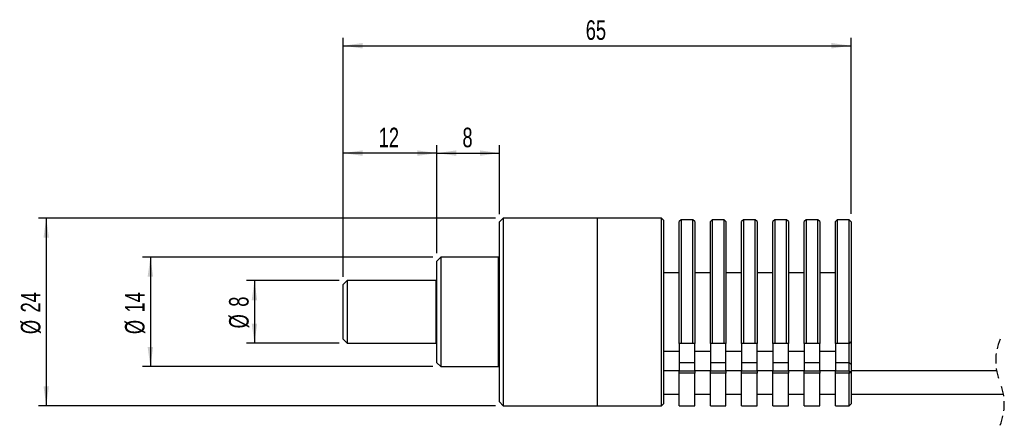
# Model space of a CAD drawing. Extents: x 16 to 409, y 11 to 290.
# Tile 3 of 4: x 173 to 299, y 128 to 179. Entities that reach past the tile are written whole.
import ezdxf
from ezdxf.enums import TextEntityAlignment as Align

# ---------------------------------------------------------------- set-up
doc = ezdxf.new("R2010")
doc.units = 0
doc.linetypes.add('HIDDEN', pattern=[1.905, 1.27, -0.635])
doc.layers.get('0').update_dxf_attribs({"linetype": 'CONTINUOUS'})
doc.dimstyles.new('SLDDIMSTYLE1', dxfattribs={"dimtxt": 2.5, "dimasz": 2.5, "dimexe": 0, "dimexo": 0.0625, "dimtad": 1, "dimrnd": 1e-09, "dimzin": 12, "dimsah": 1, "dimcen": 0.09, "dimazin": 3, "dimtfac": 1, "dimtofl": 0, "dimtmove": 0, "dimatfit": 3})

# ---------------------------------------------------------------- blocks, each defined once
blk = doc.blocks.new('_D_1')
at = {"color": 7, "linetype": 'CONTINUOUS'}
for p, q in [((233.9, 154.01), (175.4, 154.01)), ((176.4, 154.01), (176.4, 130.01)), ((233.9, 130.01), (175.4, 130.01))]:
    blk.add_line(p, q, dxfattribs=at)
for points in [[(176.4, 154.01), (176.05, 151.51), (176.75, 151.51)], [(176.4, 130.01), (176.75, 132.51), (176.05, 132.51)]]:
    blk.add_solid(points, dxfattribs=at)
at = {"color": 7, "linetype": 'CONTINUOUS', "width": 0.7}
for s, p in [('24', (176.4, 141.94)), ('%%c', (176.4, 139.17))]:
    blk.add_text(s, height=2.5, rotation=90, dxfattribs=at).set_placement(p, align=Align.BOTTOM_LEFT)
blk = doc.blocks.new('_D_2')
at = {"color": 7, "linetype": 'CONTINUOUS'}
for p, q in [((225.9, 149.01), (188.73, 149.01)), ((189.73, 149.01), (189.73, 135.01)), ((225.9, 135.01), (188.73, 135.01))]:
    blk.add_line(p, q, dxfattribs=at)
for points in [[(189.73, 149.01), (189.38, 146.51), (190.08, 146.51)], [(189.73, 135.01), (190.08, 137.51), (189.38, 137.51)]]:
    blk.add_solid(points, dxfattribs=at)
at = {"color": 7, "linetype": 'CONTINUOUS', "width": 0.7}
for s, p in [('14', (189.73, 141.94)), ('%%c', (189.73, 139.17))]:
    blk.add_text(s, height=2.5, rotation=90, dxfattribs=at).set_placement(p, align=Align.BOTTOM_LEFT)
blk = doc.blocks.new('_D_3')
at = {"color": 7, "linetype": 'CONTINUOUS'}
for p, q in [((213.9, 146.01), (202.05, 146.01)), ((203.05, 146.01), (203.05, 138.01)), ((213.9, 138.01), (202.05, 138.01))]:
    blk.add_line(p, q, dxfattribs=at)
for points in [[(203.05, 146.01), (202.7, 143.51), (203.4, 143.51)], [(203.05, 138.01), (203.4, 140.51), (202.7, 140.51)]]:
    blk.add_solid(points, dxfattribs=at)
at = {"color": 7, "linetype": 'CONTINUOUS', "width": 0.7}
for s, p in [('8', (203.05, 142.67)), ('%%c', (203.05, 139.9))]:
    blk.add_text(s, height=2.5, rotation=90, dxfattribs=at).set_placement(p, align=Align.BOTTOM_LEFT)
blk = doc.blocks.new('_D_4')
at = {"color": 7, "linetype": 'CONTINUOUS'}
for p, q in [((214.4, 146.51), (214.4, 177.05)), ((279.4, 154.54), (279.4, 177.05)), ((214.4, 176.05), (279.4, 176.05))]:
    blk.add_line(p, q, dxfattribs=at)
for points in [[(214.4, 176.05), (216.9, 175.7), (216.9, 176.4)], [(279.4, 176.05), (276.9, 176.4), (276.9, 175.7)]]:
    blk.add_solid(points, dxfattribs=at)
at = {"color": 7, "linetype": 'CONTINUOUS', "width": 0.7}
blk.add_text('65', height=2.5, rotation=360, dxfattribs=at).set_placement((245.45, 176.05), align=Align.BOTTOM_LEFT)
blk = doc.blocks.new('_D_5')
at = {"color": 7, "linetype": 'CONTINUOUS'}
for p, q in [((214.4, 146.51), (214.4, 163.32)), ((226.4, 149.51), (226.4, 163.32)), ((226.4, 162.32), (214.4, 162.32))]:
    blk.add_line(p, q, dxfattribs=at)
for points in [[(214.4, 162.32), (216.9, 161.97), (216.9, 162.67)], [(226.4, 162.32), (223.9, 162.67), (223.9, 161.97)]]:
    blk.add_solid(points, dxfattribs=at)
at = {"color": 7, "linetype": 'CONTINUOUS', "width": 0.7}
blk.add_text('12', height=2.5, dxfattribs=at).set_placement((218.95, 162.32), align=Align.BOTTOM_LEFT)
blk = doc.blocks.new('_D_6')
at = {"color": 7, "linetype": 'CONTINUOUS'}
for p, q in [((226.4, 149.51), (226.4, 163.32)), ((234.4, 154.51), (234.4, 163.32)), ((226.4, 162.32), (234.4, 162.32))]:
    blk.add_line(p, q, dxfattribs=at)
for points in [[(226.4, 162.32), (228.9, 161.97), (228.9, 162.67)], [(234.4, 162.32), (231.9, 162.67), (231.9, 161.97)]]:
    blk.add_solid(points, dxfattribs=at)
at = {"color": 7, "linetype": 'CONTINUOUS', "width": 0.7}
blk.add_text('8', height=2.5, dxfattribs=at).set_placement((229.67, 162.32), align=Align.BOTTOM_LEFT)

msp = doc.modelspace()

# ---------------------------------------------------------------- linework, layer by layer
at = {"color": 7, "linetype": 'CONTINUOUS'}
for p, q in [((234.9, 154.011), (234.4, 153.511)), ((246.9, 154.011), (234.9, 154.011)), ((234.9, 154.011), (234.9, 142.011)), ((255.15, 154.011), (246.9, 154.011)), ((246.9, 154.011), (246.9, 130.011)), ((255.4, 153.761), (255.15, 154.011)), ((255.15, 130.011), (255.15, 154.011)), ((255.4, 153.761), (255.4, 130.261)), ((257.65, 153.806), (257.404, 153.594)), ((259.15, 153.806), (257.65, 153.806)), ((257.65, 153.806), (257.65, 138.03)), ((259.15, 138.03), (259.15, 153.806)), ((259.397, 153.594), (259.15, 153.806)), ((261.65, 153.806), (261.404, 153.594)), ((263.15, 153.806), (261.65, 153.806)), ((261.65, 153.806), (261.65, 138.03)), ((263.15, 138.03), (263.15, 153.806)), ((263.397, 153.594), (263.15, 153.806)), ((265.65, 153.806), (265.404, 153.594)), ((267.15, 153.806), (265.65, 153.806)), ((265.65, 153.806), (265.65, 138.03)), ((267.15, 138.03), (267.15, 153.806)), ((267.397, 153.594), (267.15, 153.806)), ((269.65, 153.806), (269.404, 153.594)), ((271.15, 153.806), (269.65, 153.806)), ((269.65, 153.806), (269.65, 138.03)), ((271.15, 138.03), (271.15, 153.806)), ((271.397, 153.594), (271.15, 153.806)), ((273.65, 153.806), (273.404, 153.594)), ((275.15, 153.806), (273.65, 153.806)), ((273.65, 153.806), (273.65, 138.03)), ((275.15, 138.03), (275.15, 153.806)), ((275.397, 153.594), (275.15, 153.806)), ((277.65, 153.806), (277.404, 153.594)), ((279.15, 153.806), (277.65, 153.806)), ((277.65, 153.806), (277.65, 138.03)), ((279.15, 138.03), (279.15, 153.806)), ((279.4, 153.544), (279.15, 153.806)), ((234.4, 142.011), (234.4, 153.511)), ((257.4, 153.59), (257.404, 153.594)), ((257.4, 137.954), (257.4, 153.59)), ((259.397, 153.594), (259.4, 153.59)), ((259.4, 153.59), (259.4, 137.954)), ((261.4, 153.59), (261.404, 153.594)), ((261.4, 137.954), (261.4, 153.59)), ((263.397, 153.594), (263.4, 153.59)), ((263.4, 153.59), (263.4, 137.954)), ((265.4, 153.59), (265.404, 153.594)), ((265.4, 137.954), (265.4, 153.59)), ((267.397, 153.594), (267.4, 153.59)), ((267.4, 153.59), (267.4, 137.954)), ((269.4, 153.59), (269.404, 153.594)), ((269.4, 137.954), (269.4, 153.59)), ((271.397, 153.594), (271.4, 153.59)), ((271.4, 153.59), (271.4, 137.954)), ((273.4, 153.59), (273.404, 153.594)), ((273.4, 137.954), (273.4, 153.59)), ((275.397, 153.594), (275.4, 153.59)), ((275.4, 153.59), (275.4, 137.954)), ((277.4, 153.59), (277.404, 153.594)), ((277.4, 137.954), (277.4, 153.59)), ((279.4, 153.544), (279.4, 138.194)), ((226.9, 149.011), (226.4, 148.511)), ((234.3, 149.011), (226.9, 149.011)), ((226.9, 149.011), (226.9, 142.011)), ((226.4, 142.011), (226.4, 148.511)), ((257.4, 147.011), (255.4, 147.011)), ((261.4, 147.011), (259.4, 147.011)), ((265.4, 147.011), (263.4, 147.011)), ((269.4, 147.011), (267.4, 147.011)), ((273.4, 147.011), (271.4, 147.011)), ((277.4, 147.011), (275.4, 147.011)), ((214.9, 146.011), (214.4, 145.511)), ((214.4, 142.011), (214.4, 145.511)), ((226.3, 146.011), (214.9, 146.011)), ((214.9, 146.011), (214.9, 142.011)), ((214.4, 138.511), (214.4, 142.011)), ((214.9, 142.011), (214.9, 138.011)), ((226.4, 135.511), (226.4, 142.011)), ((226.9, 142.011), (226.9, 135.011)), ((234.4, 130.511), (234.4, 142.011)), ((234.9, 142.011), (234.9, 130.011)), ((214.4, 138.511), (214.9, 138.011)), ((214.9, 138.011), (226.3, 138.011)), ((257.404, 137.952), (257.4, 137.954)), ((257.4, 137.954), (257.4, 135.529)), ((257.65, 138.03), (257.404, 137.952)), ((259.397, 137.952), (257.404, 137.952)), ((257.65, 138.03), (259.15, 138.03)), ((259.397, 137.952), (259.15, 138.03)), ((259.4, 137.954), (259.397, 137.952)), ((259.4, 135.529), (259.4, 137.954)), ((261.404, 137.952), (261.4, 137.954)), ((261.4, 137.954), (261.4, 135.529)), ((261.65, 138.03), (261.404, 137.952)), ((263.397, 137.952), (261.404, 137.952)), ((261.65, 138.03), (263.15, 138.03)), ((263.397, 137.952), (263.15, 138.03)), ((263.4, 137.954), (263.397, 137.952)), ((263.4, 135.529), (263.4, 137.954)), ((265.404, 137.952), (265.4, 137.954)), ((265.4, 137.954), (265.4, 135.529)), ((265.65, 138.03), (265.404, 137.952)), ((267.397, 137.952), (265.404, 137.952)), ((265.65, 138.03), (267.15, 138.03)), ((267.397, 137.952), (267.15, 138.03)), ((267.4, 137.954), (267.397, 137.952)), ((267.4, 135.529), (267.4, 137.954)), ((269.404, 137.952), (269.4, 137.954)), ((269.4, 137.954), (269.4, 135.529)), ((269.65, 138.03), (269.404, 137.952)), ((271.397, 137.952), (269.404, 137.952)), ((269.65, 138.03), (271.15, 138.03)), ((271.397, 137.952), (271.15, 138.03)), ((271.4, 137.954), (271.397, 137.952)), ((271.4, 135.529), (271.4, 137.954)), ((273.404, 137.952), (273.4, 137.954)), ((273.4, 137.954), (273.4, 135.529)), ((273.65, 138.03), (273.404, 137.952)), ((275.397, 137.952), (273.404, 137.952)), ((273.65, 138.03), (275.15, 138.03)), ((275.397, 137.952), (275.15, 138.03)), ((275.4, 137.954), (275.397, 137.952)), ((275.4, 135.529), (275.4, 137.954)), ((277.404, 137.952), (277.4, 137.954)), ((277.4, 137.954), (277.4, 135.529)), ((277.65, 138.03), (277.404, 137.952)), ((279.15, 137.952), (277.404, 137.952)), ((277.65, 138.03), (279.15, 138.03)), ((279.4, 138.194), (279.15, 138.03)), ((279.15, 137.952), (279.4, 138.194)), ((279.15, 137.952), (279.15, 138.03)), ((279.15, 135.529), (279.15, 137.952)), ((279.4, 138.194), (279.4, 135.313)), ((255.4, 137.011), (257.4, 137.011)), ((259.4, 137.011), (261.4, 137.011)), ((263.4, 137.011), (265.4, 137.011)), ((267.4, 137.011), (269.4, 137.011)), ((271.4, 137.011), (273.4, 137.011)), ((275.4, 137.011), (277.4, 137.011)), ((226.4, 135.511), (226.9, 135.011)), ((226.9, 135.011), (234.3, 135.011)), ((257.4, 135.529), (259.4, 135.529)), ((257.4, 135.529), (257.4, 134.488)), ((259.4, 134.488), (259.4, 135.529)), ((261.4, 135.529), (263.4, 135.529)), ((261.4, 135.529), (261.4, 134.488)), ((263.4, 134.488), (263.4, 135.529)), ((265.4, 135.529), (267.4, 135.529)), ((265.4, 135.529), (265.4, 134.488)), ((267.4, 134.488), (267.4, 135.529)), ((269.4, 135.529), (271.4, 135.529)), ((269.4, 135.529), (269.4, 134.488)), ((271.4, 134.488), (271.4, 135.529)), ((273.4, 135.529), (275.4, 135.529)), ((273.4, 135.529), (273.4, 134.488)), ((275.4, 134.488), (275.4, 135.529)), ((277.4, 135.529), (279.15, 135.529)), ((277.4, 135.529), (277.4, 134.488)), ((279.15, 135.529), (279.4, 135.313)), ((279.15, 134.488), (279.15, 135.529)), ((279.4, 135.313), (279.4, 134.297)), ((255.4, 134.511), (257.4, 134.511)), ((257.4, 134.488), (259.4, 134.488)), ((257.4, 134.198), (257.4, 134.488)), ((259.4, 134.198), (257.4, 134.198)), ((257.4, 130.011), (257.4, 134.198)), ((259.4, 134.511), (261.4, 134.511)), ((259.4, 134.488), (259.4, 134.198)), ((259.4, 130.011), (259.4, 134.198)), ((261.4, 134.488), (263.4, 134.488)), ((261.4, 134.198), (261.4, 134.488)), ((263.4, 134.198), (261.4, 134.198)), ((261.4, 130.011), (261.4, 134.198)), ((263.4, 134.511), (265.4, 134.511)), ((263.4, 134.488), (263.4, 134.198)), ((263.4, 130.011), (263.4, 134.198)), ((265.4, 134.488), (267.4, 134.488)), ((265.4, 134.198), (265.4, 134.488)), ((267.4, 134.198), (265.4, 134.198)), ((265.4, 130.011), (265.4, 134.198)), ((267.4, 134.511), (269.4, 134.511)), ((267.4, 134.488), (267.4, 134.198)), ((267.4, 130.011), (267.4, 134.198)), ((269.4, 134.488), (271.4, 134.488)), ((269.4, 134.198), (269.4, 134.488)), ((271.4, 134.198), (269.4, 134.198)), ((269.4, 130.011), (269.4, 134.198)), ((271.4, 134.511), (273.4, 134.511)), ((271.4, 134.488), (271.4, 134.198)), ((271.4, 130.011), (271.4, 134.198)), ((273.4, 134.488), (275.4, 134.488)), ((273.4, 134.198), (273.4, 134.488)), ((275.4, 134.198), (273.4, 134.198)), ((273.4, 130.011), (273.4, 134.198)), ((275.4, 134.511), (277.4, 134.511)), ((275.4, 134.488), (275.4, 134.198)), ((275.4, 130.011), (275.4, 134.198)), ((277.4, 134.488), (279.15, 134.488)), ((277.4, 134.198), (277.4, 134.488)), ((279.15, 134.198), (277.4, 134.198)), ((277.4, 130.011), (277.4, 134.198)), ((279.15, 134.488), (279.4, 134.297)), ((279.15, 134.488), (279.15, 134.198)), ((279.15, 134.198), (279.4, 134.297)), ((279.15, 130.011), (279.15, 134.198)), ((279.4, 134.511), (298.031, 134.511)), ((279.4, 134.297), (279.4, 130.261)), ((255.4, 131.511), (257.4, 131.511)), ((259.4, 131.511), (261.4, 131.511)), ((263.4, 131.511), (265.4, 131.511)), ((267.4, 131.511), (269.4, 131.511)), ((271.4, 131.511), (273.4, 131.511)), ((275.4, 131.511), (277.4, 131.511)), ((279.4, 131.511), (298.911, 131.511)), ((234.4, 130.511), (234.9, 130.011)), ((234.9, 130.011), (246.9, 130.011)), ((246.9, 130.011), (255.15, 130.011)), ((255.15, 130.011), (255.4, 130.261)), ((257.4, 130.011), (259.4, 130.011)), ((261.4, 130.011), (263.4, 130.011)), ((265.4, 130.011), (267.4, 130.011)), ((269.4, 130.011), (271.4, 130.011)), ((273.4, 130.011), (275.4, 130.011)), ((277.4, 130.011), (279.15, 130.011)), ((279.15, 130.011), (279.4, 130.261))]:
    msp.add_line(p, q, dxfattribs=at)
at = {"color": 8, "linetype": 'CONTINUOUS'}
for p, q in [((234.3, 142.011), (234.3, 149.011)), ((226.3, 142.011), (226.3, 146.011)), ((226.3, 138.011), (226.3, 142.011)), ((234.3, 135.011), (234.3, 142.011))]:
    msp.add_line(p, q, dxfattribs=at)
at = {"color": 7, "linetype": 'CONTINUOUS'}
for centre, start, end in [((234.3, 149.111), 269.99781, 0.00112), ((226.3, 146.111), 270.00208, 0.00112), ((226.3, 137.911), 359.99874, 89.99792), ((234.3, 134.911), 359.99907, 90.00173)]:
    msp.add_arc(centre, 0.1, start, end, dxfattribs=at)
at = {"color": 7, "linetype": 'HIDDEN'}
for centre, start, end in [((305.071, 135.761), 157.38014, 202.61986), ((291.871, 130.261), 337.38014, 22.61986)]:
    msp.add_arc(centre, 7.15, start, end, dxfattribs=at)

# ---------------------------------------------------------------- dimensions: what is measured, and where the dimension line sits
at = {"color": 7, "linetype": 'CONTINUOUS'}
for base, p1, p2, picture, middle in [((279.4, 176.054), (214.4, 145.511), (279.4, 153.544), '_D_4', (246.9, 176.054)), ((214.4, 162.324), (226.4, 148.511), (214.4, 145.511), '_D_5', (220.4, 162.324)), ((234.4, 162.324), (226.4, 148.511), (234.4, 153.511), '_D_6', (230.4, 162.324))]:
    dim = msp.add_linear_dim(base=base, p1=p1, p2=p2, dimstyle='SLDDIMSTYLE1', dxfattribs=at)
    dim.commit()
    dim.dimension.update_dxf_attribs({"geometry": picture, "text_midpoint": middle, "dimtype": 160})
for base, p1, p2, picture, middle in [((176.4, 130.011), (234.9, 154.011), (234.9, 130.011), '_D_1', (176.4, 142.011)), ((189.727, 135.011), (226.9, 149.011), (226.9, 135.011), '_D_2', (189.727, 142.011)), ((203.054, 138.011), (214.9, 146.011), (214.9, 138.011), '_D_3', (203.054, 142.011))]:
    dim = msp.add_linear_dim(base=base, p1=p1, p2=p2, angle=90, text='%%c<>', dimstyle='SLDDIMSTYLE1', dxfattribs=at)
    dim.commit()
    dim.dimension.update_dxf_attribs({"geometry": picture, "text_midpoint": middle, "dimtype": 160})

doc.saveas('drawing.dxf')
